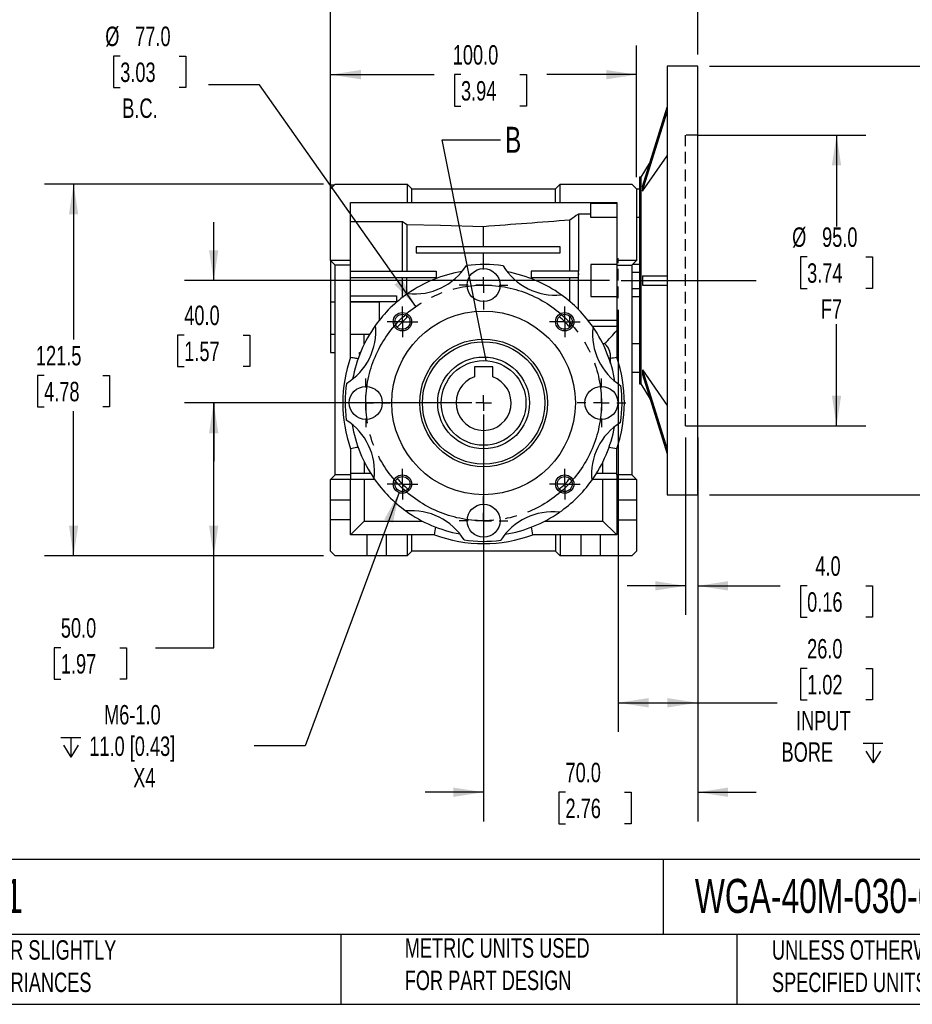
# Model space of a CAD drawing. Header units: millimetres. Extents: x 19 to 819, y 19 to 629.
# Tile 2 of 7: x 257 to 549, y 19 to 341. Entities that reach past the tile are written whole.
import ezdxf

# ---------------------------------------------------------------- set-up
doc = ezdxf.new("R2010")
doc.units = ezdxf.units.MM
doc.header["$LTSCALE"] = 3
for name, pattern in [('SLD-Center', [19.05, 15.24, -1.27, 1.27, -1.27]), ('SLD-Dashed', [1.905, 1.27, -0.635]), ('SLD-Solid', [0])]:
    doc.linetypes.add(name, pattern=pattern)
doc.layers.add('CENTER', color=40, linetype='SLD-Center')
doc.layers.add('HIDDEN', color=102, linetype='SLD-Dashed')
doc.layers.add('DIMENSIONS', color=140, linetype='SLD-Solid', lineweight=25)
doc.layers.add('TEXT', color=140, linetype='SLD-Solid', lineweight=25)
doc.styles.add('SLDTEXTSTYLE0', font='TXT', dxfattribs={"width": 0.7})
doc.dimstyles.new('SLDDIMSTYLE1', dxfattribs={"dimtxt": 6.474023, "dimasz": 9.906, "dimexe": 0, "dimexo": 0.0625, "dimgap": 1.618506, "dimtad": 0, "dimtih": 1, "dimtoh": 1, "dimrnd": 1e-09, "dimzin": 4, "dimdsep": 46, "dimtxsty": 'SLDTEXTSTYLE0', "dimsah": 1, "dimcen": 0, "dimadec": 0, "dimazin": 1, "dimtfac": 1, "dimtofl": 0, "dimtmove": 0, "dimatfit": 3, "dimfxl": 0, "dimfrac": 2, "dimtolj": 1, "dimtzin": 12, "dimarcsym": 0})
doc.dimstyles.new('SLDDIMSTYLE2', dxfattribs={"dimtxt": 6.474023, "dimasz": 9.906, "dimexe": 0, "dimexo": 0.0625, "dimgap": 1.618506, "dimtad": 0, "dimtih": 1, "dimtoh": 1, "dimrnd": 1e-09, "dimzin": 4, "dimdsep": 46, "dimtxsty": 'SLDTEXTSTYLE0', "dimsah": 1, "dimcen": 0.09, "dimadec": 0, "dimazin": 1, "dimtfac": 1, "dimtmove": 0, "dimatfit": 0, "dimfxl": 0, "dimfrac": 2, "dimtolj": 1, "dimtzin": 12, "dimarcsym": 0})
doc.dimstyles.new('SLDDIMSTYLE3', dxfattribs={"dimtxt": 6.474023, "dimasz": 9.906, "dimexe": 0, "dimexo": 0.0625, "dimgap": 1.618506, "dimtad": 0, "dimtih": 1, "dimtoh": 1, "dimrnd": 1e-09, "dimzin": 4, "dimdsep": 46, "dimtxsty": 'SLDTEXTSTYLE0', "dimsah": 1, "dimcen": 0.09, "dimadec": 0, "dimazin": 1, "dimtfac": 1, "dimtofl": 0, "dimtmove": 0, "dimatfit": 3, "dimfxl": 0, "dimfrac": 2, "dimtolj": 1, "dimtzin": 12, "dimarcsym": 0})
doc.dimstyles.new('SLDDIMSTYLE4', dxfattribs={"dimtxt": 6.474023, "dimasz": 9.906, "dimexe": 0, "dimexo": 0.0625, "dimgap": 1.618506, "dimtad": 0, "dimtih": 1, "dimtoh": 1, "dimrnd": 1e-09, "dimzin": 12, "dimdsep": 46, "dimtxsty": 'SLDTEXTSTYLE0', "dimsah": 1, "dimcen": 0.09, "dimadec": 0, "dimazin": 3, "dimtfac": 1, "dimtofl": 0, "dimtmove": 0, "dimatfit": 3, "dimfxl": 0, "dimfrac": 2, "dimtolj": 1, "dimtzin": 12, "dimarcsym": 0})
doc.dimstyles.new('SLDDIMSTYLE5', dxfattribs={"dimtxt": 6.474023, "dimasz": 9.906, "dimexe": 0, "dimexo": 0.0625, "dimgap": 1.618506, "dimtad": 0, "dimtih": 1, "dimtoh": 1, "dimrnd": 1e-09, "dimzin": 12, "dimdsep": 46, "dimtxsty": 'SLDTEXTSTYLE0', "dimsah": 1, "dimcen": 0, "dimadec": 0, "dimazin": 3, "dimtfac": 1, "dimtofl": 0, "dimtmove": 0, "dimatfit": 3, "dimfxl": 0, "dimfrac": 2, "dimtolj": 1, "dimtzin": 12, "dimarcsym": 0})
doc.dimstyles.new('SLDDIMSTYLE6', dxfattribs={"dimtxt": 0.18, "dimasz": 9.906, "dimexe": 0, "dimexo": 0.0625, "dimgap": 0, "dimtad": 0, "dimtih": 1, "dimtoh": 1, "dimdec": 0, "dimrnd": 1e-09, "dimzin": 0, "dimdsep": 46, "dimtxsty": 'Standard', "dimblk1": 'NONE', "dimblk2": 'NONE', "dimsah": 1, "dimcen": 0.09, "dimadec": 0, "dimazin": 0, "dimtfac": 9.906, "dimtdec": 0, "dimtofl": 0, "dimtmove": 0, "dimatfit": 3, "dimldrblk": 'NONE', "dimfxl": 0, "dimfrac": 2, "dimtolj": 1, "dimtzin": 0, "dimarcsym": 0})

# ---------------------------------------------------------------- blocks, each defined once
blk = doc.blocks.new('_D')
at = {"layer": 'DIMENSIONS'}
for p, q in [((289.83, 328.93), (287.65, 328.93)), ((287.65, 328.93), (287.65, 318.64)), ((309.07, 328.93), (311.24, 328.93)), ((311.24, 328.93), (311.24, 318.64)), ((287.65, 318.64), (289.83, 318.64)), ((311.24, 318.64), (309.07, 318.64)), ((335.38, 319.53), (318.72, 319.53)), ((386.41, 247.07), (335.38, 319.53))]:
    blk.add_line(p, q, dxfattribs=at)
blk.add_solid([(386.41, 247.07), (381.96, 256.05), (379.46, 254.3)], dxfattribs=at)
at = {"layer": 'DIMENSIONS', "char_height": 6.35, "attachment_point": 1, "style": 'SLDTEXTSTYLE0'}
for s, insert in [('%%c', (284.94, 338.57)), ('77.0', (294.72, 338.57)), ('3.03', (289.83, 326.83)), ('B.C.', (290.5, 315.09))]:
    blk.add_mtext(s, dxfattribs=dict(at, insert=insert))
blk = doc.blocks.new('_D_1')
at = {"layer": 'DIMENSIONS'}
for p, q in [((474.58, 204.29), (474.58, 146.29)), ((478.58, 204.29), (478.58, 146.29)), ((474.58, 155.81), (455.53, 155.81)), ((478.58, 155.81), (505.55, 155.81)), ((514.32, 155.81), (512.14, 155.81)), ((512.14, 155.81), (512.14, 145.52)), ((533.56, 155.81), (535.73, 155.81)), ((535.73, 155.81), (535.73, 145.52)), ((512.14, 145.52), (514.32, 145.52)), ((535.73, 145.52), (533.56, 145.52))]:
    blk.add_line(p, q, dxfattribs=at)
for points in [[(474.58, 155.81), (464.68, 157.33), (464.68, 154.29)], [(478.58, 155.81), (488.49, 154.29), (488.49, 157.33)]]:
    blk.add_solid(points, dxfattribs=at)
at = {"layer": 'DIMENSIONS', "char_height": 6.35, "attachment_point": 1, "style": 'SLDTEXTSTYLE0'}
for s, insert in [('4.0', (517.01, 165.45)), ('0.16', (514.32, 153.71))]:
    blk.add_mtext(s, dxfattribs=dict(at, insert=insert))
blk = doc.blocks.new('_D_2')
at = {"layer": 'DIMENSIONS'}
for p, q in [((478.39, 303.1), (533.46, 303.1)), ((523.94, 303.1), (523.94, 273.23)), ((514.32, 263.32), (512.14, 263.32)), ((512.14, 263.32), (512.14, 253.03)), ((533.56, 263.32), (535.73, 263.32)), ((535.73, 263.32), (535.73, 253.03)), ((512.14, 253.03), (514.32, 253.03)), ((535.73, 253.03), (533.56, 253.03)), ((523.94, 208.1), (523.94, 241.29)), ((478.39, 208.1), (533.46, 208.1))]:
    blk.add_line(p, q, dxfattribs=at)
for points in [[(523.94, 303.1), (522.41, 293.19), (525.46, 293.19)], [(523.94, 208.1), (525.46, 218), (522.41, 218)]]:
    blk.add_solid(points, dxfattribs=at)
at = {"layer": 'DIMENSIONS', "char_height": 6.35, "attachment_point": 1, "style": 'SLDTEXTSTYLE0'}
for s, insert in [('%%c', (509.43, 272.95)), ('95.0', (519.21, 272.95)), ('3.74', (514.32, 261.21)), ('F7', (518.81, 249.47))]:
    blk.add_mtext(s, dxfattribs=dict(at, insert=insert))
blk = doc.blocks.new('_D_3')
at = {"layer": 'DIMENSIONS'}
for p, q in [((358.58, 289.41), (358.58, 332.4)), ((458.58, 289.41), (458.58, 332.4)), ((358.58, 322.87), (392.43, 322.87)), ((401.2, 322.87), (399.03, 322.87)), ((399.03, 322.87), (399.03, 312.59)), ((420.44, 322.87), (422.61, 322.87)), ((422.61, 322.87), (422.61, 312.59)), ((458.58, 322.87), (429.21, 322.87)), ((399.03, 312.59), (401.2, 312.59)), ((422.61, 312.59), (420.44, 312.59))]:
    blk.add_line(p, q, dxfattribs=at)
for points in [[(358.58, 322.87), (368.49, 321.35), (368.49, 324.4)], [(458.58, 322.87), (448.68, 324.4), (448.68, 321.35)]]:
    blk.add_solid(points, dxfattribs=at)
at = {"layer": 'DIMENSIONS', "char_height": 6.35, "attachment_point": 1, "style": 'SLDTEXTSTYLE0'}
for s, insert in [('100.0', (398.51, 332.51)), ('3.94', (401.2, 320.77))]:
    blk.add_mtext(s, dxfattribs=dict(at, insert=insert))
blk = doc.blocks.new('_D_4')
at = {"layer": 'DIMENSIONS'}
for p, q in [((404.77, 215.6), (310.85, 215.6)), ((320.38, 165.6), (320.38, 215.6)), ((356.27, 165.6), (310.85, 165.6)), ((320.38, 135.6), (320.38, 165.6)), ((270.42, 135.6), (268.24, 135.6)), ((268.24, 135.6), (268.24, 125.31)), ((289.66, 135.6), (291.83, 135.6)), ((291.83, 135.6), (291.83, 125.31)), ((301.33, 135.6), (320.38, 135.6)), ((268.24, 125.31), (270.42, 125.31)), ((291.83, 125.31), (289.66, 125.31))]:
    blk.add_line(p, q, dxfattribs=at)
for points in [[(320.38, 215.6), (318.85, 205.69), (321.9, 205.69)], [(320.38, 165.6), (321.9, 175.5), (318.85, 175.5)]]:
    blk.add_solid(points, dxfattribs=at)
at = {"layer": 'DIMENSIONS', "char_height": 6.35, "attachment_point": 1, "style": 'SLDTEXTSTYLE0'}
for s, insert in [('50.0', (270.42, 145.23)), ('1.97', (270.42, 133.49))]:
    blk.add_mtext(s, dxfattribs=dict(at, insert=insert))
blk = doc.blocks.new('_D_5')
at = {"layer": 'DIMENSIONS'}
for p, q in [((320.38, 255.6), (320.38, 274.65)), ((449.72, 255.6), (310.85, 255.6)), ((310.76, 237.74), (308.58, 237.74)), ((308.58, 237.74), (308.58, 227.45)), ((330, 237.74), (332.17, 237.74)), ((332.17, 237.74), (332.17, 227.45)), ((308.58, 227.45), (310.76, 227.45)), ((332.17, 227.45), (330, 227.45)), ((404.77, 215.6), (310.85, 215.6)), ((320.38, 215.6), (320.38, 196.55))]:
    blk.add_line(p, q, dxfattribs=at)
for points in [[(320.38, 255.6), (321.9, 265.5), (318.85, 265.5)], [(320.38, 215.6), (318.85, 205.69), (321.9, 205.69)]]:
    blk.add_solid(points, dxfattribs=at)
at = {"layer": 'DIMENSIONS', "char_height": 6.35, "attachment_point": 1, "style": 'SLDTEXTSTYLE0'}
for s, insert in [('40.0', (310.76, 247.38)), ('1.57', (310.76, 235.64))]:
    blk.add_mtext(s, dxfattribs=dict(at, insert=insert))
blk = doc.blocks.new('_D_6')
at = {"layer": 'DIMENSIONS'}
for p, q in [((356.27, 287.1), (265.06, 287.1)), ((274.58, 287.1), (274.58, 236.32)), ((264.96, 224.58), (262.79, 224.58)), ((262.79, 224.58), (262.79, 214.3)), ((284.2, 224.58), (286.38, 224.58)), ((286.38, 224.58), (286.38, 214.3)), ((262.79, 214.3), (264.96, 214.3)), ((274.58, 165.6), (274.58, 212.85)), ((286.38, 214.3), (284.2, 214.3)), ((356.27, 165.6), (265.06, 165.6))]:
    blk.add_line(p, q, dxfattribs=at)
for points in [[(274.58, 287.1), (273.06, 277.19), (276.11, 277.19)], [(274.58, 165.6), (276.11, 175.5), (273.06, 175.5)]]:
    blk.add_solid(points, dxfattribs=at)
at = {"layer": 'DIMENSIONS', "char_height": 6.35, "attachment_point": 1, "style": 'SLDTEXTSTYLE0'}
for s, insert in [('121.5', (262.27, 234.22)), ('4.78', (264.96, 222.48))]:
    blk.add_mtext(s, dxfattribs=dict(at, insert=insert))
blk = doc.blocks.new('SW_SYMBOL_HOLE_DEPTH')
at = {"layer": 'DIMENSIONS', "color": 0}
for p, q in [((0, 2625), (2400, 2625)), ((1200, 2625), (1200, 225)), ((300, 1665), (1200, 225)), ((2100, 1665), (1200, 225))]:
    blk.add_line(p, q, dxfattribs=at)
blk = doc.blocks.new('_D_7')
at = {"layer": 'DIMENSIONS'}
for p, q in [((381.02, 186.27), (350.29, 103.53)), ((350.29, 103.53), (333.62, 103.53))]:
    blk.add_line(p, q, dxfattribs=at)
blk.add_solid([(381.02, 186.27), (376.14, 177.51), (379, 176.45)], dxfattribs=at)
at = {"layer": 'DIMENSIONS', "xscale": 0.002688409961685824, "yscale": 0.002688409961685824, "zscale": 0.002688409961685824}
blk.add_blockref('SW_SYMBOL_HOLE_DEPTH', (270.46, 99.24), dxfattribs=at)
at = {"layer": 'DIMENSIONS', "char_height": 6.35, "attachment_point": 1, "style": 'SLDTEXTSTYLE0'}
for s, insert in [('M6-1.0', (284.55, 116.86)), ('11.0 [0.43]', (279.72, 106.57)), ('X4', (294.07, 96.28))]:
    blk.add_mtext(s, dxfattribs=dict(at, insert=insert))
blk = doc.blocks.new('_D_8')
at = {"layer": 'DIMENSIONS'}
for p, q in [((358.58, 280.16), (358.58, 378.17)), ((478.58, 329.41), (478.58, 378.17)), ((358.58, 368.65), (405.83, 368.65)), ((414.6, 368.65), (412.43, 368.65)), ((412.43, 368.65), (412.43, 358.36)), ((433.84, 368.65), (436.01, 368.65)), ((436.01, 368.65), (436.01, 358.36)), ((478.58, 368.65), (442.61, 368.65)), ((412.43, 358.36), (414.6, 358.36)), ((436.01, 358.36), (433.84, 358.36))]:
    blk.add_line(p, q, dxfattribs=at)
for points in [[(358.58, 368.65), (368.49, 367.13), (368.49, 370.17)], [(478.58, 368.65), (468.68, 370.17), (468.68, 367.13)]]:
    blk.add_solid(points, dxfattribs=at)
at = {"layer": 'DIMENSIONS', "char_height": 6.35, "attachment_point": 1, "style": 'SLDTEXTSTYLE0'}
for s, insert in [('120.0', (411.91, 378.28)), ('4.72', (414.6, 366.55))]:
    blk.add_mtext(s, dxfattribs=dict(at, insert=insert))
blk = doc.blocks.new('_D_9')
at = {"layer": 'DIMENSIONS'}
for p, q in [((482.39, 325.6), (590.11, 325.6)), ((580.58, 325.6), (580.58, 269)), ((570.96, 257.26), (568.79, 257.26)), ((568.79, 257.26), (568.79, 246.97)), ((590.2, 257.26), (592.38, 257.26)), ((592.38, 257.26), (592.38, 246.97)), ((568.79, 246.97), (570.96, 246.97)), ((580.58, 185.6), (580.58, 245.52)), ((592.38, 246.97), (590.2, 246.97)), ((482.39, 185.6), (590.11, 185.6))]:
    blk.add_line(p, q, dxfattribs=at)
for points in [[(580.58, 325.6), (579.06, 315.69), (582.11, 315.69)], [(580.58, 185.6), (582.11, 195.5), (579.06, 195.5)]]:
    blk.add_solid(points, dxfattribs=at)
at = {"layer": 'DIMENSIONS', "char_height": 6.35, "attachment_point": 1, "style": 'SLDTEXTSTYLE0'}
for s, insert in [('%%c', (563.38, 266.89)), ('140.0', (573.16, 266.89)), ('5.51', (570.96, 255.16))]:
    blk.add_mtext(s, dxfattribs=dict(at, insert=insert))
blk = doc.blocks.new('_D_10')
at = {"layer": 'DIMENSIONS'}
for p, q in [((408.58, 211.79), (408.58, 78.83)), ((478.58, 181.79), (478.58, 78.83)), ((408.58, 88.35), (389.53, 88.35)), ((435.36, 88.35), (433.18, 88.35)), ((433.18, 88.35), (433.18, 78.06)), ((454.6, 88.35), (456.77, 88.35)), ((456.77, 88.35), (456.77, 78.06)), ((478.58, 88.35), (497.63, 88.35)), ((433.18, 78.06), (435.36, 78.06)), ((456.77, 78.06), (454.6, 78.06))]:
    blk.add_line(p, q, dxfattribs=at)
for points in [[(408.58, 88.35), (398.68, 89.88), (398.68, 86.83)], [(478.58, 88.35), (488.49, 86.83), (488.49, 89.88)]]:
    blk.add_solid(points, dxfattribs=at)
at = {"layer": 'DIMENSIONS', "char_height": 6.35, "attachment_point": 1, "style": 'SLDTEXTSTYLE0'}
for s, insert in [('70.0', (435.36, 97.99)), ('2.76', (435.36, 86.25))]:
    blk.add_mtext(s, dxfattribs=dict(at, insert=insert))
blk = doc.blocks.new('_D_11')
at = {"layer": 'DIMENSIONS'}
for p, q in [((452.58, 246.04), (452.58, 108.07)), ((478.58, 181.79), (478.58, 108.07)), ((514.32, 128.8), (512.14, 128.8)), ((512.14, 128.8), (512.14, 118.51)), ((533.56, 128.8), (535.73, 128.8)), ((535.73, 128.8), (535.73, 118.51)), ((452.58, 117.6), (478.58, 117.6)), ((478.58, 117.6), (504.51, 117.6)), ((512.14, 118.51), (514.32, 118.51)), ((535.73, 118.51), (533.56, 118.51))]:
    blk.add_line(p, q, dxfattribs=at)
for points in [[(452.58, 117.6), (462.49, 116.07), (462.49, 119.12)], [(478.58, 117.6), (468.68, 119.12), (468.68, 116.07)]]:
    blk.add_solid(points, dxfattribs=at)
at = {"layer": 'DIMENSIONS', "xscale": 0.002688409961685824, "yscale": 0.002688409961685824, "zscale": 0.002688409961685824}
blk.add_blockref('SW_SYMBOL_HOLE_DEPTH', (532.65, 97.34), dxfattribs=at)
at = {"layer": 'DIMENSIONS', "char_height": 6.35, "attachment_point": 1, "style": 'SLDTEXTSTYLE0'}
for s, insert in [('26.0', (514.32, 138.43)), ('1.02', (514.32, 126.69)), ('INPUT', (510.72, 114.96)), ('BORE', (505.96, 104.67))]:
    blk.add_mtext(s, dxfattribs=dict(at, insert=insert))
blk = doc.blocks.new('SW_CENTERMARKSYMBOL_0')
at = {"layer": 'CENTER', "color": 0}
for q in [(-2.54, 0), (0, 2.54), (0, -2.54), (2.54, 0)]:
    blk.add_line((0, 0), q, dxfattribs=at)
blk = doc.blocks.new('SW_CENTERMARKSYMBOL_1')
at = {"layer": 'CENTER', "color": 0}
for p, q in [((0, 2.54), (0, 5)), ((-2.54, 0), (-5, 0)), ((0, 0), (-2.54, 0)), ((0, 0), (0, 2.54)), ((0, 0), (0, -2.54)), ((0, 0), (2.54, 0)), ((2.54, 0), (5, 0)), ((0, -2.54), (0, -5))]:
    blk.add_line(p, q, dxfattribs=at)
blk = doc.blocks.new('SW_CENTERMARKSYMBOL_2')
at = {"layer": 'CENTER', "color": 0}
for p, q in [((0, 2.54), (0, 5)), ((-2.54, 0), (-5, 0)), ((0, 0), (-2.54, 0)), ((0, 0), (0, 2.54)), ((0, 0), (0, -2.54)), ((0, 0), (2.54, 0)), ((2.54, 0), (5, 0)), ((0, -2.54), (0, -5))]:
    blk.add_line(p, q, dxfattribs=at)
blk = doc.blocks.new('SW_CENTERMARKSYMBOL_3')
at = {"layer": 'CENTER', "color": 0}
for p, q in [((0, 2.54), (0, 5)), ((-2.54, 0), (-5, 0)), ((0, 0), (-2.54, 0)), ((0, 0), (0, 2.54)), ((0, 0), (0, -2.54)), ((0, 0), (2.54, 0)), ((2.54, 0), (5, 0)), ((0, -2.54), (0, -5))]:
    blk.add_line(p, q, dxfattribs=at)
blk = doc.blocks.new('SW_CENTERMARKSYMBOL_4')
at = {"layer": 'CENTER', "color": 0}
for p, q in [((0, 2.54), (0, 5)), ((-2.54, 0), (-5, 0)), ((0, 0), (-2.54, 0)), ((0, 0), (0, 2.54)), ((0, 0), (0, -2.54)), ((0, 0), (2.54, 0)), ((2.54, 0), (5, 0)), ((0, -2.54), (0, -5))]:
    blk.add_line(p, q, dxfattribs=at)
blk = doc.blocks.new('SW_CENTERMARKSYMBOL_5')
at = {"layer": 'CENTER', "color": 0}
for p, q in [((0, 5.08), (0, 7.94)), ((-5.08, 0), (-7.94, 0)), ((0, 0), (-2.54, 0)), ((0, 0), (0, 2.54)), ((0, 0), (0, -2.54)), ((0, 0), (2.54, 0)), ((5.08, 0), (7.94, 0)), ((0, -5.08), (0, -7.94))]:
    blk.add_line(p, q, dxfattribs=at)
blk = doc.blocks.new('SW_CENTERMARKSYMBOL_6')
at = {"layer": 'CENTER', "color": 0}
for p, q in [((0, 5.08), (0, 7.94)), ((-5.08, 0), (-7.94, 0)), ((0, 0), (-2.54, 0)), ((0, 0), (0, 2.54)), ((0, 0), (0, -2.54)), ((0, 0), (2.54, 0)), ((5.08, 0), (7.94, 0)), ((0, -5.08), (0, -7.94))]:
    blk.add_line(p, q, dxfattribs=at)
blk = doc.blocks.new('SW_CENTERMARKSYMBOL_7')
at = {"layer": 'CENTER', "color": 0}
for p, q in [((0, 5.08), (0, 7.94)), ((-5.08, 0), (-7.94, 0)), ((0, 0), (-2.54, 0)), ((0, 0), (0, 2.54)), ((0, 0), (0, -2.54)), ((0, 0), (2.54, 0)), ((5.08, 0), (7.94, 0)), ((0, -5.08), (0, -7.94))]:
    blk.add_line(p, q, dxfattribs=at)
blk = doc.blocks.new('SW_CENTERMARKSYMBOL_8')
at = {"layer": 'CENTER', "color": 0}
for p, q in [((0, 5.08), (0, 7.94)), ((-5.08, 0), (-7.94, 0)), ((0, 0), (-2.54, 0)), ((0, 0), (0, 2.54)), ((0, 0), (0, -2.54)), ((0, 0), (2.54, 0)), ((5.08, 0), (7.94, 0)), ((0, -5.08), (0, -7.94))]:
    blk.add_line(p, q, dxfattribs=at)
blk = doc.blocks.new('_None')

msp = doc.modelspace()

# ---------------------------------------------------------------- linework, layer by layer
for p, q in [((478.583, 325.597), (468.583, 325.597)), ((468.583, 325.597), (468.583, 255.597)), ((478.583, 255.597), (478.583, 325.597)), ((460.563, 286.361), (468.583, 312.225)), ((460.563, 284.861), (468.583, 310.725)), ((460.563, 284.826), (468.583, 296.396)), ((463.053, 294.391), (460.023, 289.347)), ((358.583, 285.597), (360.083, 287.097)), ((359.783, 286.797), (358.583, 286.797)), ((358.583, 286.797), (358.583, 285.597)), ((360.083, 287.097), (383.583, 287.097)), ((383.583, 287.097), (383.583, 281.097)), ((383.583, 287.097), (385.083, 285.597)), ((432.083, 285.597), (433.583, 287.097)), ((433.583, 281.097), (433.583, 287.097)), ((433.583, 287.097), (457.083, 287.097)), ((457.083, 287.097), (458.583, 285.597)), ((460.023, 289.347), (459.583, 289.347)), ((459.583, 289.347), (459.583, 255.597)), ((460.023, 289.347), (460.023, 221.847)), ((358.583, 262.097), (358.583, 285.597)), ((385.083, 281.097), (385.083, 285.597)), ((385.083, 285.597), (432.083, 285.597)), ((432.083, 281.097), (432.083, 285.597)), ((458.583, 285.597), (458.583, 262.097)), ((459.583, 285.499), (458.583, 285.499)), ((460.563, 286.361), (460.563, 284.861)), ((460.563, 284.861), (460.563, 284.826)), ((365.083, 281.097), (383.583, 281.097)), ((365.083, 262.097), (365.083, 281.097)), ((383.583, 281.097), (385.083, 281.097)), ((385.083, 281.097), (432.083, 281.097)), ((432.083, 281.097), (433.583, 281.097)), ((433.583, 281.097), (452.083, 281.097)), ((452.083, 280.72), (443.583, 280.72)), ((443.583, 276.176), (443.583, 280.72)), ((452.083, 281.097), (452.083, 262.097)), ((439.583, 277.313), (439.583, 258.597)), ((443.583, 277.313), (439.583, 277.313)), ((382.083, 274.806), (365.083, 274.806)), ((382.083, 258.597), (382.083, 274.806)), ((383.453, 273.822), (383.453, 258.597)), ((436.803, 258.597), (436.803, 275.322)), ((452.083, 276.176), (443.583, 276.176)), ((459.583, 276.176), (458.583, 276.176)), ((408.583, 266.597), (408.583, 273.189)), ((386.583, 266.597), (386.583, 264.597)), ((433.583, 266.597), (386.583, 266.597)), ((386.583, 264.597), (433.583, 264.597)), ((408.583, 260.847), (408.583, 264.597)), ((433.583, 264.597), (433.583, 266.597)), ((365.083, 262.097), (358.583, 262.097)), ((360.083, 260.597), (358.583, 262.097)), ((358.583, 262.097), (358.583, 248.464)), ((365.083, 260.597), (365.083, 262.097)), ((452.083, 260.817), (443.583, 260.817)), ((443.583, 260.817), (443.583, 250.377)), ((458.583, 262.097), (452.083, 262.097)), ((452.083, 262.097), (452.083, 260.597)), ((458.583, 262.097), (457.083, 260.597)), ((459.583, 260.817), (457.303, 260.817)), ((365.083, 260.597), (360.083, 260.597)), ((360.083, 192.097), (360.083, 260.597)), ((365.083, 230.555), (365.083, 260.597)), ((365.083, 258.597), (393.083, 258.597)), ((393.083, 258.597), (393.083, 256.597)), ((424.083, 258.597), (424.083, 256.597)), ((439.583, 258.597), (424.083, 258.597)), ((439.583, 257.919), (439.583, 258.597)), ((439.583, 246.113), (439.583, 257.919)), ((452.083, 260.597), (457.083, 260.597)), ((452.083, 260.597), (452.083, 230.555)), ((457.083, 260.597), (457.083, 192.097)), ((459.583, 258.242), (457.083, 258.242)), ((365.083, 256.597), (393.083, 256.597)), ((382.083, 250.093), (382.083, 256.597)), ((383.453, 251.104), (383.453, 256.597)), ((424.083, 256.597), (439.502, 256.597)), ((436.803, 248.701), (436.803, 256.597)), ((459.583, 255.597), (459.583, 221.847)), ((460.563, 257.097), (460.563, 254.097)), ((460.563, 257.097), (468.583, 257.097)), ((468.583, 255.597), (468.583, 185.597)), ((478.583, 185.597), (478.583, 255.597)), ((457.083, 252.952), (459.583, 252.952)), ((460.563, 254.097), (468.583, 254.097)), ((360.083, 248.523), (358.583, 248.523)), ((358.583, 248.523), (358.583, 238.023)), ((365.083, 250.597), (380.083, 250.597)), ((380.083, 248.597), (365.083, 248.597)), ((374.583, 248.523), (365.083, 248.523)), ((374.583, 242.731), (374.583, 248.523)), ((380.083, 250.597), (380.083, 248.597)), ((443.583, 250.377), (452.083, 250.377)), ((457.083, 250.377), (459.583, 250.377)), ((382.083, 242.13), (382.083, 244.572)), ((383.453, 243.431), (383.453, 244.144)), ((436.803, 240.293), (436.803, 243.886)), ((442.69, 242.597), (452.083, 242.597)), ((452.083, 240.597), (444.182, 240.597)), ((358.583, 238.023), (360.083, 238.023)), ((358.583, 238.023), (358.583, 232.097)), ((365.083, 238.023), (371.31, 238.023)), ((369.583, 234.865), (369.583, 238.023)), ((447.508, 235.017), (448.061, 235.017)), ((457.083, 235.017), (459.583, 235.017)), ((358.583, 232.097), (360.083, 232.097)), ((368.083, 231.471), (368.083, 232.097)), ((368.083, 232.097), (368.334, 232.097)), ((405.583, 227.397), (405.583, 224.082)), ((411.583, 227.397), (405.583, 227.397)), ((411.583, 224.082), (411.583, 227.397)), ((457.083, 225.695), (459.583, 225.695)), ((460.563, 226.368), (468.583, 214.798)), ((460.563, 226.368), (460.563, 226.333)), ((460.563, 226.333), (468.583, 200.469)), ((460.563, 226.333), (460.563, 224.833)), ((460.563, 224.833), (468.583, 198.969)), ((459.583, 221.847), (460.023, 221.847)), ((460.023, 221.847), (463.053, 216.803)), ((365.083, 200.639), (365.083, 192.097)), ((452.083, 192.097), (452.083, 200.639)), ((369.583, 196.329), (369.583, 192.597)), ((447.583, 192.597), (447.583, 196.329)), ((358.583, 190.597), (360.083, 192.097)), ((365.083, 190.597), (358.583, 190.597)), ((358.583, 183.797), (358.583, 190.597)), ((365.083, 192.097), (360.083, 192.097)), ((365.083, 192.597), (371.661, 192.597)), ((365.083, 192.097), (365.083, 190.597)), ((365.083, 183.797), (365.083, 190.597)), ((372.985, 190.597), (365.083, 190.597)), ((369.583, 190.597), (369.583, 176.997)), ((452.083, 190.597), (444.182, 190.597)), ((445.506, 192.597), (452.083, 192.597)), ((447.583, 176.997), (447.583, 190.597)), ((457.083, 192.097), (452.083, 192.097)), ((452.083, 192.097), (452.083, 190.597)), ((458.583, 190.597), (452.083, 190.597)), ((452.083, 190.597), (452.083, 183.797)), ((457.083, 192.097), (458.583, 190.597)), ((458.583, 190.597), (458.583, 183.797)), ((365.083, 183.797), (358.583, 183.797)), ((358.583, 177.397), (358.583, 183.797)), ((365.083, 177.397), (365.083, 183.797)), ((458.583, 183.797), (452.083, 183.797)), ((452.083, 183.797), (452.083, 177.397)), ((458.583, 183.797), (458.583, 177.397)), ((468.583, 185.597), (478.583, 185.597)), ((358.583, 167.097), (358.583, 177.397)), ((365.083, 177.397), (358.583, 177.397)), ((365.083, 172.497), (365.083, 177.397)), ((365.483, 172.897), (369.583, 176.997)), ((369.583, 176.997), (388.526, 176.997)), ((428.641, 176.997), (447.583, 176.997)), ((447.583, 176.997), (451.683, 172.897)), ((452.083, 177.397), (458.583, 177.397)), ((452.083, 177.397), (452.083, 172.497)), ((458.583, 177.397), (458.583, 167.097)), ((370.383, 172.497), (365.083, 172.497)), ((365.483, 172.497), (365.483, 172.897)), ((370.383, 172.497), (370.383, 165.597)), ((376.783, 172.497), (370.383, 172.497)), ((383.583, 172.497), (376.783, 172.497)), ((376.783, 172.497), (376.783, 165.597)), ((383.583, 172.497), (383.583, 165.597)), ((385.083, 172.497), (383.583, 172.497)), ((385.083, 167.097), (385.083, 172.497)), ((392.509, 172.497), (385.083, 172.497)), ((432.083, 172.497), (424.658, 172.497)), ((432.083, 172.497), (432.083, 167.097)), ((433.583, 172.497), (432.083, 172.497)), ((433.583, 172.497), (433.583, 165.597)), ((440.383, 172.497), (433.583, 172.497)), ((440.383, 172.497), (440.383, 165.597)), ((446.783, 172.497), (440.383, 172.497)), ((446.783, 165.597), (446.783, 172.497)), ((452.083, 172.497), (446.783, 172.497)), ((451.683, 172.897), (451.683, 172.497)), ((360.083, 165.597), (358.583, 167.097)), ((370.383, 165.597), (360.083, 165.597)), ((376.783, 165.597), (370.383, 165.597)), ((383.583, 165.597), (376.783, 165.597)), ((385.083, 167.097), (383.583, 165.597)), ((432.083, 167.097), (385.083, 167.097)), ((433.583, 165.597), (432.083, 167.097)), ((440.383, 165.597), (433.583, 165.597)), ((446.783, 165.597), (440.383, 165.597)), ((457.083, 165.597), (446.783, 165.597)), ((458.583, 167.097), (457.083, 165.597))]:
    msp.add_line(p, q)
at = {"flags": 128}
msp.add_lwpolyline([(408.583, 273.189), (394.511, 273.543), (383.453, 273.822)], dxfattribs=at)
for centre, radius in [((408.583, 254.097), 5.4), ((408.583, 215.597), 30), ((382.067, 242.113), 3), ((382.067, 242.113), 2.458), ((435.1, 242.113), 3), ((435.1, 242.113), 2.458), ((408.583, 215.597), 20.866), ((408.583, 215.597), 20), ((408.583, 215.597), 15), ((370.083, 215.597), 5.4), ((447.083, 215.597), 5.4), ((382.067, 189.08), 3), ((382.067, 189.08), 2.458), ((435.1, 189.08), 3), ((435.1, 189.08), 2.458), ((408.583, 177.097), 5.4)]:
    msp.add_circle(centre, radius)
for centre, radius, start, end in [((408.583, 215.597), 45.25, 81.89424, 97.10576), ((386.107, 271.228), 20, 263.42948, 327.55915), ((408.583, 215.597), 43.5, 99.29799, 124.70201), ((432.027, 270.827), 20, 211.44085, 275.57052), ((408.583, 215.597), 43.5, 54.29799, 79.70201), ((408.583, 215.597), 43.5, 124.70201, 144.29799), ((408.583, 215.597), 43.5, 34.70201, 54.29799), ((408.583, 215.597), 37.5, 131.24302, 138.75698), ((408.583, 215.597), 37.5, 41.24302, 48.75698), ((353.353, 239.041), 20, 301.44085, 5.57052), ((408.583, 215.597), 43.5, 144.29799, 169.70201), ((464.214, 238.073), 20, 173.42948, 237.55915), ((408.583, 215.597), 43.5, 9.29799, 34.70201), ((408.583, 215.597), 46, 161.02353, 198.97647), ((408.583, 215.597), 46, 341.02353, 18.97647), ((408.583, 215.597), 9, 109.47122, 70.52878), ((408.583, 215.597), 45.25, 171.89424, 187.10576), ((408.583, 215.597), 45.25, 351.89424, 7.10576), ((352.952, 193.121), 20, 353.42948, 57.55915), ((463.814, 192.153), 20, 121.44085, 185.57052), ((408.583, 215.597), 43.5, 189.29799, 214.70201), ((408.583, 215.597), 43.5, 324.29799, 349.70201), ((408.583, 215.597), 43.5, 214.70201, 234.29799), ((408.583, 215.597), 37.5, 221.24302, 228.75698), ((408.583, 215.597), 37.5, 311.24302, 318.75698), ((408.583, 215.597), 43.5, 304.70201, 324.29799), ((385.14, 160.367), 20, 31.44085, 95.57052), ((408.583, 215.597), 43.5, 234.29799, 259.70201), ((431.06, 159.966), 20, 83.42948, 147.55915), ((408.583, 215.597), 43.5, 279.29799, 304.70201), ((408.583, 215.597), 46, 249.54657, 290.45343), ((408.583, 215.597), 45.25, 261.89424, 277.10576)]:
    msp.add_arc(centre, radius, start, end)
for points in [[(439.583, 277.313), (438.656, 276.65), (437.729, 275.986), (436.803, 275.322)], [(383.453, 273.822), (382.997, 274.15), (382.54, 274.478), (382.083, 274.806)], [(436.803, 275.322), (427.397, 274.613), (417.99, 273.902), (408.583, 273.189)], [(439.583, 257.919), (439.546, 257.479), (439.518, 257.038), (439.502, 256.597)], [(448.061, 235.017), (449.548, 236.28), (450.904, 237.712), (452.083, 239.264)], [(450.005, 230.204), (450.689, 230.321), (451.382, 230.438), (452.083, 230.555)], [(424.658, 172.497), (424.506, 173.338), (424.352, 174.179), (424.196, 175.02)]]:
    msp.add_open_spline(points, degree=3)
for points, knots in [([(450.005, 230.204), (450.064, 230.632), (450.071, 231.083), (449.962, 231.987), (449.847, 232.44), (449.5, 233.299), (449.269, 233.705), (448.719, 234.43), (448.401, 234.75), (448.061, 235.017)], [0, 0, 0, 0, 0.25, 0.25, 0.5, 0.5, 0.75, 0.75, 1, 1, 1, 1]), ([(365.083, 230.555), (365.648, 230.461), (366.505, 230.317), (367.361, 230.169), (367.654, 230.119)], [0, 0, 0, 0, 0.6585832, 1, 1, 1, 1]), ([(449.998, 228.635), (450.053, 228.984), (450.133, 229.492), (450.035, 230.034), (450.005, 230.204)], [0, 0, 0, 0, 0.6860861, 1, 1, 1, 1]), ([(367.623, 201.07), (367.446, 201.04), (366.6, 200.892), (365.753, 200.751), (365.083, 200.639)], [0, 0, 0, 0, 0.20887, 1, 1, 1, 1]), ([(452.083, 200.639), (451.233, 200.781), (450.377, 200.924), (449.52, 201.073), (449.513, 201.075)], [0, 0, 0, 0, 0.9918526, 1, 1, 1, 1]), ([(392.509, 172.497), (392.662, 173.347), (392.818, 174.208), (392.98, 175.069), (392.982, 175.08)], [0, 0, 0, 0, 0.98695054, 1, 1, 1, 1])]:
    msp.add_open_spline(points, degree=3, knots=knots)
at = {"layer": 'CENTER'}
msp.add_line((453.533, 255.597), (497.633, 255.597), dxfattribs=at)
at = {"layer": 'CENTER', "linetype": 'SLD-Center'}
msp.add_circle((408.583, 215.597), 38.5, dxfattribs=at)
at = {"layer": 'HIDDEN'}
for p, q in [((478.583, 303.097), (474.583, 303.097)), ((474.583, 208.097), (474.583, 303.097)), ((452.583, 249.847), (452.583, 262.897)), ((474.583, 208.097), (478.583, 208.097))]:
    msp.add_line(p, q, dxfattribs=at)
at = {"layer": 'TEXT'}
for p, q in [((819.15, 66.378), (19.05, 66.378)), ((467.277, 66.378), (467.277, 41.91)), ((819.15, 41.91), (19.05, 41.91)), ((361.939, 41.91), (361.939, 19.05)), ((491.341, 41.91), (491.341, 19.05)), ((19.05, 19.05), (819.15, 19.05))]:
    msp.add_line(p, q, dxfattribs=at)
msp.add_circle((408.583, 215.597), 13.837, dxfattribs=at)

# ---------------------------------------------------------------- block references
at = {"layer": 'CENTER'}
for name, p in [('SW_CENTERMARKSYMBOL_7', (408.583, 254.097)), ('SW_CENTERMARKSYMBOL_3', (382.067, 242.113)), ('SW_CENTERMARKSYMBOL_2', (435.1, 242.113)), ('SW_CENTERMARKSYMBOL_8', (370.083, 215.597)), ('SW_CENTERMARKSYMBOL_6', (447.083, 215.597)), ('SW_CENTERMARKSYMBOL_0', (408.583, 215.597)), ('SW_CENTERMARKSYMBOL_4', (382.067, 189.08)), ('SW_CENTERMARKSYMBOL_1', (435.1, 189.08)), ('SW_CENTERMARKSYMBOL_5', (408.583, 177.097))]:
    msp.add_blockref(name, p, dxfattribs=at)

# ---------------------------------------------------------------- texts
at = {"layer": 'TEXT', "attachment_point": 1, "style": 'SLDTEXTSTYLE0'}
for s, insert, char_height in [('B', (415.597, 305.82), 8.467), ('IRONHORSE WORM GEARBOX: IEC-63B5 , 30:1', (23.897, 60.032), 11.1125), ('WGA-40M-030-63B5', (477.623, 60.032), 11.1125), ("PART DIMENSIONS MAY DIFFER SLIGHTLY ^JDUE TO MANUFACTURER'S VARIANCES", (165.358, 39.991), 6.35), ('METRIC UNITS USED ^JFOR PART DESIGN', (382.813, 40.637), 6.35), ('UNLESS OTHERWISE ^JSPECIFIED UNITS ARE:', (502.824, 39.993), 6.35)]:
    msp.add_mtext(s, dxfattribs=dict(at, insert=insert, char_height=char_height))

# ---------------------------------------------------------------- dimensions: what is measured, and where the dimension line sits
at = {"layer": 'DIMENSIONS'}
for base, p1, p2, dimstyle, picture, middle in [((358.583, 368.65), (478.583, 325.597), (358.583, 276.347), 'SLDDIMSTYLE3', '_D_8', (424.22, 368.65)), ((458.583, 322.874), (358.583, 285.597), (458.583, 285.597), 'SLDDIMSTYLE3', '_D_3', (410.821, 322.874)), ((408.583, 88.353), (478.583, 185.597), (408.583, 215.597), 'SLDDIMSTYLE2', '_D_10', (444.978, 88.353)), ((478.583, 155.81), (474.583, 208.097), (478.583, 208.097), 'SLDDIMSTYLE2', '_D_1', (523.938, 155.81))]:
    dim = msp.add_linear_dim(base=base, p1=p1, p2=p2, dimstyle=dimstyle, dxfattribs=at)
    dim.commit()
    dim.dimension.update_dxf_attribs({"geometry": picture, "text_midpoint": middle, "dimtype": 160})
dim = msp.add_diameter_dim_2p(p1=(430.752, 184.12), p2=(386.414, 247.074), text='<>\\PB.C.', dimstyle='SLDDIMSTYLE1', dxfattribs=at)
dim.commit()
dim.dimension.update_dxf_attribs({"geometry": '_D', "text_midpoint": (299.447, 322.874), "dimtype": 163})
for base, p1, p2, angle, text, picture, middle in [((580.583, 185.597), (478.583, 325.597), (478.583, 185.597), 90, '%%c<>', '_D_9', (580.583, 257.26)), ((523.938, 303.097), (474.583, 208.097), (474.583, 303.097), 90, '%%c<>\\PF7', '_D_2', (523.938, 257.26)), ((452.583, 117.597), (478.583, 185.597), (452.583, 249.847), 0, '<>\\PINPUT\\PBORE {\\fGDT;x}', '_D_11', (523.938, 117.597))]:
    dim = msp.add_linear_dim(base=base, p1=p1, p2=p2, angle=angle, text=text, dimstyle='SLDDIMSTYLE3', dxfattribs=at)
    dim.commit()
    dim.dimension.update_dxf_attribs({"geometry": picture, "text_midpoint": middle, "dimtype": 160})
for base, p1, p2, dimstyle, picture, middle in [((274.583, 165.597), (360.083, 287.097), (360.083, 165.597), 'SLDDIMSTYLE4', '_D_6', (274.583, 224.585)), ((320.376, 215.597), (453.533, 255.597), (408.583, 215.597), 'SLDDIMSTYLE2', '_D_5', (320.376, 237.742)), ((320.376, 215.597), (360.083, 165.597), (408.583, 215.597), 'SLDDIMSTYLE3', '_D_4', (320.376, 135.597))]:
    dim = msp.add_linear_dim(base=base, p1=p1, p2=p2, angle=90, dimstyle=dimstyle, dxfattribs=at)
    dim.commit()
    dim.dimension.update_dxf_attribs({"geometry": picture, "text_midpoint": middle, "dimtype": 160})
dim = msp.add_diameter_dim_2p(p1=(383.112, 191.893), p2=(381.022, 186.268), text='M6-1.0\\P{\\fGDT;x}11.0 [0.43]\\PX4', dimstyle='SLDDIMSTYLE5', override={"dimpost": '<>'}, dxfattribs=at)
dim.commit()
dim.dimension.update_dxf_attribs({"geometry": '_D_7', "text_midpoint": (299.657, 103.53), "dimtype": 163})

# ---------------------------------------------------------------- leaders
at = {"layer": 'TEXT', "has_arrowhead": 0}
msp.add_leader([(409.469, 229.405), (395.047, 301.594), (414.097, 301.594)], dimstyle='SLDDIMSTYLE6', dxfattribs=at)

doc.saveas('drawing.dxf')
